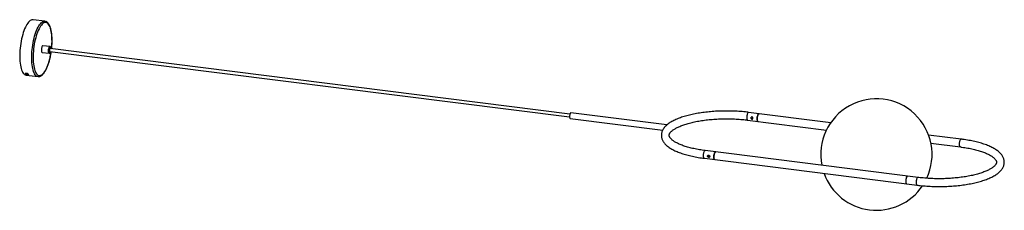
# Paper-space layout '_Dimétrica' of a CAD drawing. Header units: millimetres. Extents: x -1421 to 348, y -155 to 187.
import ezdxf

# ---------------------------------------------------------------- set-up
doc = ezdxf.new("R2010")
doc.units = ezdxf.units.MM

psp = doc.layouts.new('_Dimétrica')

# ---------------------------------------------------------------- linework, layer by layer
at = {"color": 7, "linetype": 'Continuous', "lineweight": 25}
for p, q in [((-1375.4, 184.5), (-1396.9, 187.2)), ((-1375.4, 184.5), (-1375.4, 184.5)), ((-1381, 128.9), (-1380.6, 128.7)), ((-1380.6, 128.7), (-1367.9, 127.1)), ((-1366.4, 139), (-1379.1, 140.6)), ((-1367.9, 127.1), (-1368, 127.1)), ((-1367.2, 130.6), (-1367, 130.5)), ((-1367, 130.5), (-433, 12.8)), ((-432.4, 17.8), (-1366.4, 135.5)), ((-1413.3, 90), (-1409.5, 89.5)), ((-1412.1, 89), (-1411.9, 89.8)), ((-1404.6, 88.1), (-1412.1, 89)), ((-1411.2, 91.5), (-1407.5, 91.1)), ((-1409.5, 89.5), (-1409.3, 90.5)), ((-1406, 89.2), (-1409.5, 89.7)), ((-1409.4, 88), (-1387.9, 85.3)), ((-258.3, -1.6), (-430.7, 20.1)), ((36.1, 2.5), (-111.4, 21.1)), ((-431.9, 10.2), (-265.7, -10.8)), ((-113.1, 7.2), (28.4, -10.6)), ((270.7, -27.1), (211.9, -19.6)), ((216.2, -34.3), (269, -40.9)), ((193, -95.7), (-189.2, -47.5)), ((-190.9, -61.4), (191.2, -109.5)), ((-181.9, -56.8), (-181.8, -56.5))]:
    psp.add_line(p, q, dxfattribs=at)
at = {"color": 7, "linetype": 'Continuous', "lineweight": 25, "flags": 128}
for points in [[(-1396.9, 187.2), (-1397.7, 187.2), (-1399.1, 187.1), (-1400.5, 186.5), (-1402, 185.7), (-1403.5, 184.5), (-1405, 182.9), (-1406.4, 181.1), (-1407.9, 178.9), (-1409.3, 176.4), (-1410.7, 173.7), (-1412, 170.7), (-1413.2, 167.5), (-1414.4, 164.1), (-1415.5, 160.5), (-1416.5, 156.7), (-1417.5, 152.8), (-1418.3, 148.8), (-1419, 144.7), (-1419.6, 140.5), (-1420.1, 136.4), (-1420.5, 132.2), (-1420.7, 128.1), (-1420.9, 124), (-1420.9, 120.1), (-1420.7, 116.3), (-1420.5, 112.6), (-1420.1, 109.1), (-1419.6, 105.8), (-1419, 102.7), (-1418.3, 99.8), (-1417.5, 97.3), (-1416.6, 95), (-1415.6, 93), (-1414.5, 91.3), (-1413.3, 90)], [(-1379.1, 140.6), (-1379.3, 140.6), (-1379.9, 140.3), (-1380.4, 139.6), (-1380.9, 138.6), (-1381.3, 137.4), (-1381.6, 136), (-1381.8, 134.5), (-1381.9, 133), (-1381.9, 131.6), (-1381.7, 130.4), (-1381.4, 129.5), (-1381, 128.9)], [(-1366.4, 135.5), (-1366.5, 135.5), (-1366.9, 135.2), (-1367.2, 134.6), (-1367.4, 133.7), (-1367.6, 132.7), (-1367.6, 131.8), (-1367.5, 131.1), (-1367.2, 130.6)], [(-1412.1, 89), (-1410.8, 88.3), (-1409.4, 88)], [(-1406.6, 89.3), (-1406.3, 89.4), (-1406.2, 89.4)], [(-430.7, 20.1), (-430.7, 20.1), (-431.2, 19.9), (-431.7, 19.4), (-432.1, 18.6), (-432.5, 17.5), (-432.8, 16.3), (-433, 14.9), (-433.1, 13.6)], [(-96, 9.6), (-96, 11.1), (-95.8, 12.7), (-95.5, 14.2), (-95.1, 15.6), (-94.6, 16.8), (-94.1, 17.7), (-93.5, 18.4), (-93, 18.7), (-92.7, 18.7)], [(-92.7, 18.7), (-93, 18.7), (-93.5, 18.4), (-94.1, 17.7), (-94.6, 16.8), (-95.1, 15.6), (-95.5, 14.2), (-95.8, 12.7), (-96, 11.1), (-96, 9.6), (-96, 8.2), (-95.8, 7), (-95.5, 6), (-95.1, 5.3), (-94.6, 4.9), (-94.4, 4.8)], [(-433.1, 13.6), (-433, 12.4), (-432.8, 11.4), (-432.5, 10.6), (-432.1, 10.2), (-431.9, 10.2)], [(-94.4, 4.8), (-94.6, 4.9), (-95.1, 5.3), (-95.5, 6), (-95.8, 7), (-96, 8.2), (-96, 9.6)], [(-170.4, -49.9), (-170.6, -49.9), (-171.1, -50), (-171.7, -50.6), (-172.2, -51.4), (-172.7, -52.5), (-173.1, -53.8), (-173.5, -55.3), (-173.7, -56.9), (-173.8, -58.4)], [(-173.8, -59), (-173.7, -57.5), (-173.6, -55.9), (-173.3, -54.4), (-172.9, -53), (-172.4, -51.8), (-171.9, -50.9), (-171.3, -50.2), (-170.8, -49.9), (-170.4, -49.9)], [(-173.8, -58.4), (-173.8, -59.9), (-173.6, -61.2), (-173.4, -62.3), (-173, -63.1), (-172.6, -63.6), (-172.2, -63.8)], [(-172.2, -63.8), (-172.4, -63.7), (-172.9, -63.3), (-173.3, -62.6), (-173.6, -61.6), (-173.7, -60.4), (-173.8, -59)], [(174.3, -93.3), (173.9, -93.3), (173.4, -93.6), (172.8, -94.3), (172.3, -95.2), (171.8, -96.4), (171.4, -97.8), (171.1, -99.3), (171, -100.9), (170.9, -102.4), (171, -103.8), (171.1, -105.1), (171.4, -106.1), (171.8, -106.8), (172.3, -107.1), (172.5, -107.2)], [(174.3, -93.3), (174.1, -93.3), (173.6, -93.5), (173, -94), (172.5, -94.8), (172, -95.9), (171.6, -97.3), (171.3, -98.7), (171, -100.3), (170.9, -101.8)], [(170.9, -101.8), (170.9, -103.3), (171.1, -104.6), (171.3, -105.7), (171.7, -106.5), (172.1, -107), (172.5, -107.2)]]:
    psp.add_lwpolyline(points, dxfattribs=at)
at = {"color": 8, "linetype": 'Continuous', "lineweight": 25, "flags": 128}
for points in [[(-1391.8, 87.3), (-1392.9, 88.6), (-1394, 90.3), (-1395.1, 92.3), (-1396, 94.5), (-1396.8, 97.1), (-1397.5, 99.9), (-1398.1, 103), (-1398.6, 106.3), (-1399, 109.8), (-1399.2, 113.5), (-1399.3, 117.3), (-1399.3, 121.3), (-1399.2, 125.3), (-1399, 129.4), (-1398.6, 133.6), (-1398.1, 137.7), (-1397.5, 141.8), (-1396.8, 145.9), (-1396, 149.9), (-1395.1, 153.9), (-1394.1, 157.6), (-1393, 161.2), (-1391.8, 164.7), (-1390.5, 167.9), (-1389.2, 170.9), (-1387.8, 173.6), (-1386.4, 176.1), (-1385, 178.2), (-1383.5, 180.1), (-1382.1, 181.7), (-1380.6, 182.9), (-1379.1, 183.8), (-1377.6, 184.3), (-1376.2, 184.5), (-1375.4, 184.5)], [(-1363.6, 135.1), (-1363.5, 136.3), (-1363.2, 140.4), (-1362.9, 144.5), (-1362.8, 148.4), (-1362.9, 152.3), (-1363, 156), (-1363.3, 159.6), (-1363.7, 163), (-1364.2, 166.2), (-1364.8, 169.2), (-1365.6, 171.9), (-1366.4, 174.3), (-1367.4, 176.4), (-1368.4, 178.2), (-1369.5, 179.7), (-1370.7, 180.9), (-1372, 181.7), (-1373.3, 182.2), (-1374.7, 182.3), (-1376.1, 182.1), (-1377.5, 181.5), (-1379, 180.6), (-1380.5, 179.3), (-1381.9, 177.7), (-1383.4, 175.8), (-1384.8, 173.5), (-1386.1, 171), (-1387.5, 168.2), (-1388.8, 165.2), (-1390, 162), (-1391.1, 158.5), (-1392.1, 154.9), (-1393.1, 151.1), (-1394, 147.2), (-1394.7, 143.2), (-1395.3, 139.1), (-1395.9, 135), (-1396.3, 130.9), (-1396.6, 126.8), (-1396.7, 122.8), (-1396.8, 118.9), (-1396.7, 115.1), (-1396.5, 111.4), (-1396.1, 107.9), (-1395.7, 104.6), (-1395.1, 101.6), (-1394.4, 98.7), (-1393.6, 96.2), (-1392.7, 93.9), (-1391.7, 91.9), (-1390.6, 90.3), (-1389.5, 88.9), (-1389.5, 88.9)], [(-1389.5, 88.9), (-1388.3, 87.9), (-1387, 87.3), (-1385.6, 87), (-1384.2, 87.1), (-1382.8, 87.5), (-1381.3, 88.2), (-1379.9, 89.3), (-1378.4, 90.8), (-1377, 92.5), (-1375.5, 94.6), (-1374.1, 97), (-1372.8, 99.6), (-1371.5, 102.5), (-1370.3, 105.7), (-1369.1, 109), (-1368, 112.6), (-1367, 116.3), (-1366.1, 120.1), (-1365.3, 124.1), (-1364.6, 128.1), (-1364.3, 130.2)], [(-1368, 127.1), (-1368.4, 127.3), (-1368.8, 127.9), (-1369.1, 128.9), (-1369.3, 130), (-1369.3, 131.4), (-1369.2, 132.9), (-1369, 134.4), (-1368.7, 135.8), (-1368.2, 137), (-1367.8, 138), (-1367.2, 138.7), (-1366.7, 139), (-1366.4, 139)], [(-1368.3, 128.5), (-1368.2, 128.3), (-1367.8, 127.8)], [(-1367.8, 127.8), (-1367.4, 127.5), (-1366.9, 127.7), (-1366.4, 128.2), (-1365.9, 129), (-1365.5, 130.1), (-1365.4, 130.3)], [(-1364.8, 135.3), (-1364.8, 135.6), (-1365, 136.8), (-1365.2, 137.6), (-1365.6, 138.2), (-1366.1, 138.5), (-1366.5, 138.3), (-1366.8, 138.1)], [(-111.4, 21.1), (-111.7, 21.1), (-112.2, 20.7), (-112.8, 20.1), (-113.3, 19.1), (-113.8, 17.9), (-114.2, 16.6), (-114.5, 15), (-114.7, 13.5), (-114.7, 12), (-114.7, 10.5), (-114.5, 9.3), (-114.2, 8.3), (-113.8, 7.6), (-113.3, 7.2), (-113.1, 7.2)], [(267.4, -36.2), (267.5, -34.7), (267.6, -33.1), (267.9, -31.6), (268.3, -30.2), (268.8, -29), (269.3, -28.1), (269.9, -27.4), (270.4, -27.1), (270.7, -27.1)], [(-192.5, -56.6), (-192.4, -55.1), (-192.3, -53.6), (-192, -52), (-191.6, -50.7), (-191.1, -49.5), (-190.6, -48.5), (-190, -47.9), (-189.5, -47.5), (-189.2, -47.5)], [(269, -40.9), (268.8, -40.9), (268.3, -40.5), (267.9, -39.8), (267.6, -38.8), (267.5, -37.6), (267.4, -36.2)], [(-190.9, -61.4), (-191.1, -61.3), (-191.6, -61), (-192, -60.3), (-192.3, -59.3), (-192.4, -58.1), (-192.5, -56.6)], [(193, -95.7), (192.6, -95.7), (192.1, -96), (191.5, -96.6), (191, -97.6), (190.5, -98.8), (190.2, -100.2), (189.9, -101.7), (189.7, -103.3), (189.6, -104.8), (189.7, -106.2), (189.9, -107.4), (190.2, -108.4), (190.5, -109.1), (191, -109.5), (191.2, -109.5)]]:
    psp.add_lwpolyline(points, dxfattribs=at)
at = {"color": 7, "linetype": 'Continuous', "lineweight": 25}
for centre, radius, start, end in [((-1357.2, 131.7), 11.5, 146.1459, 196.3387), ((-1400.7, 98.5), 12.6, 213.3909, 225.3858), ((-1401.6, 98.4), 11.1, 219.0471, 225.7011), ((-1398.4, 96.9), 10.8, 212.497, 234.7013), ((118.2, -54.6), 100, 334.7529, 191.1257), ((118.2, -54.6), 100, 199.8262, 325.9131)]:
    psp.add_arc(centre, radius, start, end, dxfattribs=at)
at = {"color": 8, "linetype": 'Continuous', "lineweight": 25}
psp.add_arc((-1386.9, 91.9), 6.72, 223.7637, 261.3759, dxfattribs=at)
at = {"color": 7, "linetype": 'Continuous', "lineweight": 25}
for points, knots in [([(-1363.5, 135.1), (-1363.4, 136.2), (-1363.2, 138.6), (-1362.9, 142.3), (-1362.7, 146.1), (-1362.7, 149.9), (-1362.7, 153.6), (-1362.9, 157.2), (-1363.2, 160.6), (-1363.6, 163.9), (-1364.1, 167), (-1364.7, 169.9), (-1365.5, 172.6), (-1366.3, 175), (-1367.3, 177.3), (-1368.4, 179.2), (-1369.6, 180.9), (-1370.9, 182.4), (-1372.3, 183.4), (-1373.8, 184.2), (-1374.8, 184.4), (-1375.3, 184.5)], [0, 0, 0, 0, 0.044417, 0.097408, 0.150418, 0.203459, 0.256544, 0.309689, 0.362912, 0.416237, 0.469693, 0.523315, 0.577148, 0.63124, 0.685635, 0.740341, 0.795226, 0.849666, 0.902671, 0.953303, 1, 1, 1, 1]), ([(-1387.9, 85.3), (-1387.8, 85.3), (-1387.1, 85.1), (-1386, 85.2), (-1384.5, 85.6), (-1382.9, 86.3), (-1381.4, 87.2), (-1379.9, 88.5), (-1378.4, 90.1), (-1376.9, 92), (-1375.4, 94.2), (-1374.1, 96.6), (-1372.7, 99.2), (-1371.4, 102.1), (-1370.2, 105.2), (-1369.1, 108.4), (-1368, 111.8), (-1367.1, 115.4), (-1366.2, 119.1), (-1365.4, 122.8), (-1364.7, 126.5), (-1364.3, 129), (-1364.2, 130.1)], [0, 0, 0, 0, 0.012313, 0.059001, 0.105844, 0.154052, 0.204409, 0.256884, 0.310753, 0.365165, 0.419501, 0.473587, 0.527412, 0.581009, 0.634419, 0.687683, 0.740833, 0.793895, 0.84689, 0.899835, 0.952746, 1, 1, 1, 1]), ([(-1368, 127.1), (-1367.9, 127.1), (-1367.6, 127), (-1367.2, 127.2), (-1366.7, 127.6), (-1366.2, 128.3), (-1365.7, 129.2), (-1365.5, 130), (-1365.4, 130.3)], [0, 0, 0, 0, 0.06216, 0.228215, 0.39843, 0.599373, 0.813782, 1, 1, 1, 1]), ([(-1364.8, 135.3), (-1364.8, 135.4), (-1364.8, 136), (-1364.9, 136.8), (-1365.1, 137.8), (-1365.5, 138.5), (-1366, 138.9), (-1366.3, 139), (-1366.5, 139)], [0, 0, 0, 0, 0.063684, 0.273216, 0.485875, 0.704954, 0.876748, 1, 1, 1, 1]), ([(-111.4, 21.1), (-112.4, 21.2), (-115.3, 21.6), (-120.1, 22.1), (-125.9, 22.6), (-131.9, 23), (-137.8, 23.3), (-143.8, 23.4), (-149.8, 23.5), (-155.8, 23.5), (-161.8, 23.4), (-167.8, 23.1), (-173.7, 22.8), (-179.6, 22.3), (-185.4, 21.7), (-191.1, 21.1), (-196.7, 20.3), (-202.2, 19.4), (-207.5, 18.5), (-212.7, 17.4), (-217.8, 16.3), (-222.6, 15), (-227.3, 13.6), (-231.8, 12.2), (-236.1, 10.7), (-240.2, 9), (-244.1, 7.3), (-247.7, 5.5), (-251.1, 3.6), (-254.2, 1.6), (-256.8, -0.4), (-258.3, -1.7), (-258.9, -2.2)], [0, 0, 0, 0, 0.017807, 0.051662, 0.085494, 0.119302, 0.153093, 0.186872, 0.220643, 0.254411, 0.288181, 0.321955, 0.355738, 0.389536, 0.423352, 0.457193, 0.491065, 0.524974, 0.558928, 0.592937, 0.627009, 0.661157, 0.695394, 0.729736, 0.764201, 0.798807, 0.833576, 0.868526, 0.903667, 0.938993, 0.974456, 1, 1, 1, 1]), ([(-189.2, -47.5), (-190.1, -47.4), (-192.8, -47), (-197.2, -46.4), (-202.3, -45.5), (-207.3, -44.6), (-212, -43.5), (-216.6, -42.4), (-220.9, -41.2), (-225.1, -40), (-229, -38.7), (-232.6, -37.3), (-236, -35.9), (-239.1, -34.5), (-241.9, -33), (-244.4, -31.6), (-246.6, -30.1), (-248.5, -28.6), (-250.1, -27.2), (-251.4, -25.9), (-252.5, -24.6), (-253.2, -23.4), (-253.7, -22.3), (-254, -21.3), (-254.2, -20.3), (-254.1, -19.3), (-253.8, -18.2), (-253.3, -17.1), (-252.6, -15.9), (-251.7, -14.7), (-250.4, -13.3), (-248.8, -11.9), (-246.9, -10.4), (-244.8, -9), (-242.3, -7.5), (-239.6, -6.1), (-236.6, -4.7), (-233.3, -3.3), (-229.7, -1.9), (-225.9, -0.6), (-221.8, 0.7), (-217.6, 1.9), (-213.1, 3), (-208.4, 4), (-203.5, 5), (-198.4, 5.9), (-193.2, 6.7), (-187.9, 7.4), (-182.4, 8), (-176.9, 8.5), (-171.3, 8.9), (-165.6, 9.2), (-159.8, 9.4), (-154, 9.5), (-148.3, 9.5), (-142.5, 9.4), (-136.8, 9.2), (-131.1, 8.9), (-125.4, 8.5), (-120, 8), (-115.9, 7.5), (-113.7, 7.3), (-113.1, 7.2)], [0, 0, 0, 0, 0.009056, 0.02624, 0.043405, 0.060543, 0.077649, 0.094717, 0.111742, 0.128715, 0.145629, 0.162474, 0.179241, 0.195917, 0.212494, 0.228963, 0.245319, 0.261566, 0.277725, 0.293842, 0.309983, 0.326285, 0.34301, 0.360641, 0.380104, 0.403054, 0.421457, 0.438244, 0.454178, 0.471069, 0.487471, 0.503682, 0.519863, 0.536076, 0.552372, 0.56877, 0.585277, 0.601888, 0.618596, 0.635389, 0.652259, 0.669195, 0.686188, 0.70323, 0.720315, 0.737435, 0.754585, 0.771761, 0.788958, 0.806172, 0.8234, 0.84064, 0.857887, 0.87514, 0.892396, 0.909653, 0.926907, 0.944156, 0.961398, 0.97863, 0.994932, 1, 1, 1, 1]), ([(-103.5, 10.5), (-103.5, 10.4), (-103.5, 10.3), (-103.6, 10.1), (-103.6, 10), (-103.7, 9.7), (-103.7, 9.7), (-103.8, 9.5), (-103.9, 9.4), (-104.2, 9.2), (-104.3, 9.1), (-104.7, 9), (-104.8, 9), (-105, 9), (-105.1, 9), (-105.4, 9), (-105.5, 9), (-105.8, 9.1), (-105.9, 9.1), (-106.2, 9.3), (-106.5, 9.5), (-106.7, 9.8), (-106.8, 9.8), (-107, 10.1), (-107, 10.2), (-107.1, 10.4), (-107.2, 10.5), (-107.2, 10.8), (-107.2, 10.9), (-107.2, 11.3), (-107.2, 11.5), (-107, 11.8), (-107, 12), (-106.8, 12.2), (-106.7, 12.2), (-106.6, 12.4), (-106.4, 12.5), (-106.2, 12.6), (-106.1, 12.7), (-105.9, 12.7), (-105.8, 12.8), (-105.5, 12.8), (-105.4, 12.8), (-105.1, 12.7), (-105, 12.7), (-104.8, 12.6), (-104.7, 12.6), (-104.3, 12.4), (-104.2, 12.2), (-103.9, 11.9), (-103.8, 11.8), (-103.7, 11.5), (-103.7, 11.4), (-103.6, 11.2), (-103.6, 11), (-103.5, 10.8), (-103.5, 10.7), (-103.5, 10.5)], [0, 0, 0, 0, 0.03125, 0.03125, 0.0625, 0.0625, 0.09375, 0.09375, 0.125, 0.125, 0.1875, 0.1875, 0.21875, 0.21875, 0.25, 0.25, 0.28125, 0.28125, 0.3125, 0.3125, 0.375, 0.375, 0.40625, 0.40625, 0.4375, 0.4375, 0.46875, 0.46875, 0.5, 0.5, 0.5625, 0.5625, 0.59375, 0.59375, 0.625, 0.625, 0.65625, 0.65625, 0.6875, 0.6875, 0.71875, 0.71875, 0.75, 0.75, 0.78125, 0.78125, 0.8125, 0.8125, 0.875, 0.875, 0.90625, 0.90625, 0.9375, 0.9375, 0.96875, 0.96875, 1, 1, 1, 1]), ([(-103.8, 9.5), (-103.8, 9.5), (-104, 9.4), (-104.4, 9.3), (-105, 9.3), (-105.6, 9.6), (-106.2, 9.9), (-106.6, 10.4), (-106.9, 11), (-106.9, 11.7), (-106.7, 12.2), (-106.5, 12.4), (-106.4, 12.5)], [0, 0, 0, 0, 0.010159, 0.131648, 0.248873, 0.360578, 0.474178, 0.593914, 0.714847, 0.830365, 0.942444, 1, 1, 1, 1]), ([(-258.9, -2.2), (-259.2, -2.4), (-260.3, -3.4), (-261.9, -5.1), (-263.9, -7.6), (-265.5, -10.1), (-266.7, -12.6), (-267.5, -15.1), (-268, -17.7), (-268.2, -20.2), (-268, -22.6), (-267.6, -25.1), (-266.8, -27.5), (-265.7, -29.8), (-264.3, -32.1), (-262.6, -34.4), (-260.6, -36.6), (-258.3, -38.8), (-255.6, -40.9), (-252.6, -42.9), (-249.3, -44.9), (-245.8, -46.8), (-242, -48.6), (-238, -50.2), (-233.8, -51.8), (-229.4, -53.3), (-224.8, -54.7), (-220, -56), (-215, -57.2), (-209.8, -58.3), (-204.5, -59.3), (-199.1, -60.3), (-194.5, -60.9), (-191.8, -61.3), (-190.9, -61.4)], [0, 0, 0, 0, 0.00978, 0.044501, 0.078546, 0.111536, 0.143228, 0.17362, 0.202925, 0.231476, 0.259657, 0.287792, 0.316203, 0.345246, 0.375223, 0.406339, 0.438655, 0.472049, 0.506245, 0.54091, 0.575754, 0.610546, 0.6452, 0.679688, 0.714011, 0.74818, 0.782213, 0.816128, 0.849942, 0.88367, 0.917324, 0.950918, 0.98446, 1, 1, 1, 1]), ([(191.2, -109.5), (192.2, -109.7), (195.1, -110), (199.9, -110.5), (205.8, -111), (211.7, -111.4), (217.7, -111.7), (223.6, -111.9), (229.7, -112), (235.7, -112), (241.7, -111.8), (247.6, -111.6), (253.6, -111.2), (259.4, -110.8), (265.2, -110.2), (270.9, -109.5), (276.5, -108.8), (282, -107.9), (287.4, -106.9), (292.6, -105.9), (297.6, -104.7), (302.5, -103.5), (307.2, -102.1), (311.7, -100.7), (316, -99.1), (320, -97.5), (323.9, -95.8), (327.5, -94), (330.9, -92), (334.1, -90), (336.9, -87.9), (339.5, -85.7), (341.8, -83.3), (343.7, -80.9), (345.3, -78.4), (346.5, -75.9), (347.4, -73.3), (347.9, -70.8), (348, -68.3), (347.9, -65.8), (347.4, -63.4), (346.6, -61), (345.5, -58.7), (344.2, -56.4), (342.5, -54.1), (340.4, -51.9), (338.1, -49.7), (335.4, -47.6), (332.4, -45.5), (329.2, -43.5), (325.7, -41.7), (321.9, -39.9), (317.9, -38.2), (313.7, -36.6), (309.2, -35.1), (304.6, -33.7), (299.8, -32.4), (294.8, -31.2), (289.7, -30.1), (284.4, -29.1), (278.9, -28.2), (274.4, -27.5), (271.6, -27.2), (270.7, -27.1)], [0, 0, 0, 0, 0.008851, 0.025679, 0.042495, 0.0593, 0.076096, 0.092886, 0.109672, 0.126457, 0.143243, 0.16003, 0.176823, 0.193622, 0.21043, 0.227251, 0.244088, 0.260942, 0.27782, 0.294724, 0.31166, 0.328633, 0.345651, 0.362721, 0.379852, 0.397053, 0.414336, 0.431708, 0.449175, 0.466734, 0.484361, 0.501977, 0.519439, 0.536562, 0.553154, 0.569093, 0.584379, 0.599117, 0.613477, 0.62765, 0.6418, 0.65609, 0.670697, 0.685773, 0.701423, 0.717676, 0.734471, 0.75167, 0.769104, 0.786629, 0.804127, 0.821556, 0.838902, 0.856164, 0.873349, 0.890466, 0.907523, 0.92453, 0.941493, 0.958419, 0.975314, 0.992184, 1, 1, 1, 1]), ([(269, -40.9), (269.9, -41.1), (272.7, -41.4), (277.1, -42.1), (282.2, -42.9), (287.1, -43.9), (291.9, -44.9), (296.4, -46), (300.8, -47.2), (304.9, -48.5), (308.8, -49.8), (312.4, -51.1), (315.8, -52.5), (318.9, -54), (321.7, -55.4), (324.2, -56.9), (326.5, -58.4), (328.4, -59.8), (330, -61.2), (331.3, -62.6), (332.3, -63.9), (333.1, -65), (333.6, -66.1), (333.9, -67.2), (334, -68.2), (333.9, -69.2), (333.7, -70.3), (333.2, -71.3), (332.5, -72.5), (331.5, -73.8), (330.2, -75.2), (328.6, -76.6), (326.8, -78), (324.6, -79.5), (322.2, -80.9), (319.4, -82.4), (316.4, -83.8), (313.1, -85.2), (309.6, -86.6), (305.7, -87.9), (301.7, -89.1), (297.4, -90.3), (292.9, -91.4), (288.2, -92.5), (283.3, -93.5), (278.3, -94.3), (273.1, -95.1), (267.7, -95.8), (262.3, -96.4), (256.7, -96.9), (251.1, -97.4), (245.4, -97.7), (239.7, -97.9), (233.9, -98), (228.1, -98), (222.3, -97.9), (216.6, -97.7), (210.9, -97.4), (205.3, -96.9), (199.8, -96.4), (195.7, -96), (193.5, -95.7), (193, -95.7)], [0, 0, 0, 0, 0.009056, 0.02624, 0.043405, 0.060543, 0.077649, 0.094717, 0.111742, 0.128715, 0.145629, 0.162474, 0.179241, 0.195917, 0.212494, 0.228963, 0.245319, 0.261566, 0.277725, 0.293842, 0.309983, 0.326285, 0.34301, 0.360641, 0.380104, 0.403054, 0.421457, 0.438244, 0.454178, 0.471069, 0.487471, 0.503682, 0.519863, 0.536076, 0.552372, 0.56877, 0.585277, 0.601888, 0.618596, 0.635389, 0.652259, 0.669195, 0.686188, 0.70323, 0.720315, 0.737435, 0.754585, 0.771761, 0.788958, 0.806172, 0.8234, 0.84064, 0.857887, 0.87514, 0.892396, 0.909653, 0.926907, 0.944156, 0.961398, 0.97863, 0.994932, 1, 1, 1, 1]), ([(-185, -57.6), (-185, -57.7), (-185, -57.8), (-185, -58.1), (-184.9, -58.2), (-184.8, -58.4), (-184.7, -58.5), (-184.6, -58.7), (-184.5, -58.8), (-184.2, -59.1), (-184, -59.3), (-183.7, -59.4), (-183.5, -59.5), (-183.3, -59.6), (-183.2, -59.6), (-182.9, -59.6), (-182.8, -59.6), (-182.6, -59.6), (-182.5, -59.6), (-182.1, -59.5), (-181.9, -59.4), (-181.7, -59.2), (-181.6, -59.1), (-181.5, -58.9), (-181.5, -58.8), (-181.4, -58.6), (-181.3, -58.5), (-181.3, -58.3), (-181.3, -58.2), (-181.3, -57.8), (-181.3, -57.5), (-181.5, -57.2), (-181.5, -57.1), (-181.6, -56.8), (-181.7, -56.7), (-181.9, -56.5), (-181.9, -56.4), (-182.1, -56.2), (-182.2, -56.2), (-182.5, -56), (-182.6, -56), (-182.8, -55.9), (-182.9, -55.9), (-183.2, -55.8), (-183.3, -55.8), (-183.5, -55.8), (-183.7, -55.9), (-184, -56), (-184.2, -56.1), (-184.5, -56.4), (-184.6, -56.4), (-184.7, -56.6), (-184.8, -56.7), (-184.9, -57), (-185, -57.1), (-185, -57.3), (-185, -57.5), (-185, -57.6)], [0, 0, 0, 0, 0.03125, 0.03125, 0.0625, 0.0625, 0.09375, 0.09375, 0.125, 0.125, 0.1875, 0.1875, 0.21875, 0.21875, 0.25, 0.25, 0.28125, 0.28125, 0.3125, 0.3125, 0.375, 0.375, 0.40625, 0.40625, 0.4375, 0.4375, 0.46875, 0.46875, 0.5, 0.5, 0.5625, 0.5625, 0.59375, 0.59375, 0.625, 0.625, 0.65625, 0.65625, 0.6875, 0.6875, 0.71875, 0.71875, 0.75, 0.75, 0.78125, 0.78125, 0.8125, 0.8125, 0.875, 0.875, 0.90625, 0.90625, 0.9375, 0.9375, 0.96875, 0.96875, 1, 1, 1, 1]), ([(-184.2, -56.1), (-184.3, -56.3), (-184.6, -56.6), (-184.6, -57), (-184.6, -57.2)], [0, 0, 0, 0, 0.478818, 1, 1, 1, 1]), ([(-184.6, -57.2), (-184.6, -57.4), (-184.6, -57.9), (-184.2, -58.4), (-183.7, -58.9), (-183.1, -59.2), (-182.5, -59.3), (-182, -59.3), (-181.7, -59.1), (-181.6, -59.1)], [0, 0, 0, 0, 0.148722, 0.297262, 0.450607, 0.608458, 0.760768, 0.905906, 1, 1, 1, 1]), ([(-182.3, -57), (-182.3, -56.8), (-182.3, -56.6), (-182.1, -56.3), (-182.1, -56.3)], [0, 0, 0, 0, 0.8298412, 1, 1, 1, 1]), ([(-181.4, -58.7), (-181.6, -58.6), (-181.9, -58.3), (-182.2, -57.7), (-182.3, -57.3), (-182.3, -57)], [0, 0, 0, 0, 0.313103, 0.662449, 1, 1, 1, 1]), ([(-181.3, -58.2), (-181.3, -58.2), (-181.5, -58), (-181.8, -57.6), (-181.9, -57.1), (-181.9, -56.8), (-181.9, -56.8)], [0, 0, 0, 0, 0.063006, 0.500008, 0.929014, 1, 1, 1, 1])]:
    psp.add_open_spline(points, degree=3, knots=knots, dxfattribs=at)

doc.saveas('drawing.dxf')
